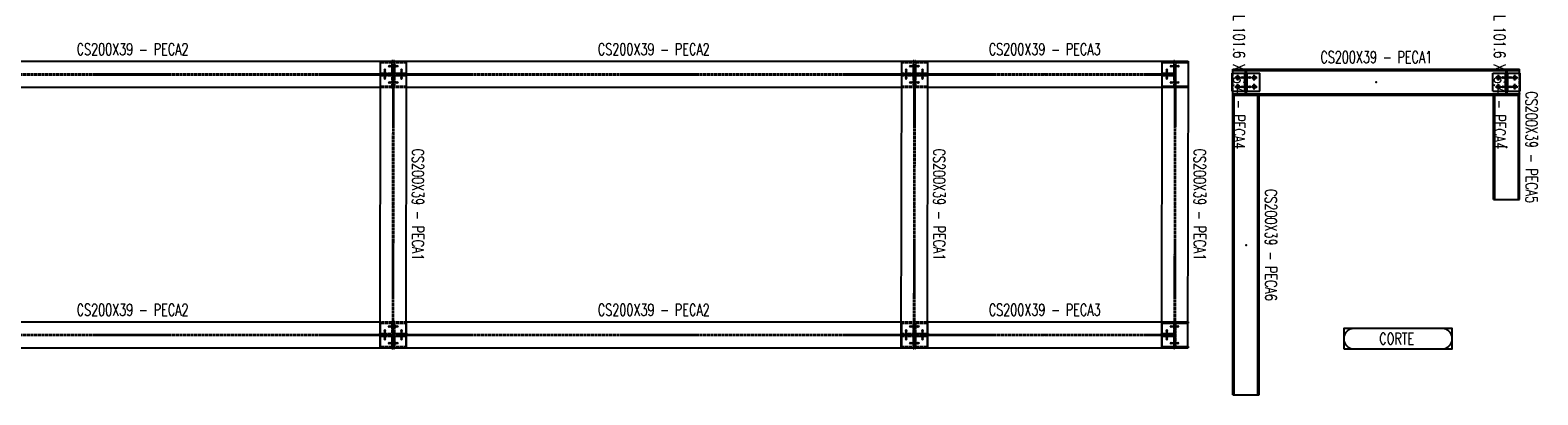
# Model space of a CAD drawing. Header units: feet. Extents: x 14665 to 61549, y 27474 to 37127.
# Tile 37 of 37: x 49979 to 61549, y 34328 to 37127. Entities that reach past the tile are written whole.
import ezdxf
from ezdxf.enums import TextEntityAlignment as Align

# ---------------------------------------------------------------- set-up
doc = ezdxf.new("R2010")
doc.units = ezdxf.units.FT
doc.header["$LTSCALE"] = 25
doc.header["$MEASUREMENT"] = 0
doc.linetypes.add('DASHDOT', pattern=[1, 0.5, -0.25, 0, -0.25])
doc.linetypes.add('HIDDEN', pattern=[0.375, 0.25, -0.125])
doc.layers.get('0').update_dxf_attribs({"linetype": 'CONTINUOUS'})
for name, color, linetype in [('A', 2, 'DASHDOT'), ('FORIR', 4, 'CONTINUOUS'), ('G', 3, 'CONTINUOUS'), ('TR', 6, 'HIDDEN'), ('TXT1', 7, 'CONTINUOUS'), ('VIEW_BOX', 6, 'CONTINUOUS'), ('VIEW_SLOT', 6, 'CONTINUOUS')]:
    doc.layers.add(name, color=color, linetype=linetype)
doc.styles.add('1', font='romans', dxfattribs={"width": 0.7, "height": 30})
doc.styles.add('MARK', font='ROMANS', dxfattribs={"width": 0.7})

# ---------------------------------------------------------------- blocks, each defined once
blk = doc.blocks.new('M16')
for p, q in [((-22, 0), (22, 0)), ((0, -22), (0, 22))]:
    blk.add_line(p, q)
at = {"color": 4, "const_width": 12.3}
blk.add_lwpolyline([(0, -6, 1), (0, 6, 1)], format="xyb", dxfattribs=at)
blk.add_circle((0, 0), 12.3)
at = {"flags": 1}
blk.add_attdef('TOLE', (17, -8), '', height=5.26, dxfattribs=at)
blk = doc.blocks.new('MS')
at = {"color": 6}
for p, q in [((-5, 23), (5, 32)), ((-5, 32), (5, 23)), ((-5, -23), (5, -32)), ((-5, -32), (5, -23))]:
    blk.add_line(p, q, dxfattribs=at)
at = {"color": 3}
blk.add_line((0, -32), (0, 32), dxfattribs=at)
at = {"flags": 1}
for tag, p, height in [('DIAM', (0, 0), 8.01), ('TOLE', (1, -10), 5.26), ('AVAN', (1, -18), 5.26), ('DIET', (1, -25), 5.26)]:
    blk.add_attdef(tag, p, '', height=height, dxfattribs=at)
blk = doc.blocks.new('VIEW_NAME')
at = {"layer": 'VIEW_BOX', "color": 6}
blk.add_lwpolyline([(-13.88, 0), (13.88, 0), (13.88, 5.23), (-13.88, 5.23)], close=True, dxfattribs=at)
at = {"layer": 'VIEW_SLOT'}
blk.add_lwpolyline([(-11.26, 5.23, 1), (-11.26, 0), (11.26, 0, 1), (11.26, 5.23)], format="xyb", close=True, dxfattribs=at)
at = {"style": 'MARK', "width": 0.7}
blk.add_attdef('VIE_NAM', text='', height=3, dxfattribs=at).set_placement((-0.34, 2.62), align=Align.MIDDLE)
blk = doc.blocks.new('3D_INFOM')
blk.add_point((0, 0))
at = {"layer": 'FORIR', "flags": 1}
for tag, p in [('MARK', (7.6, -4.3)), ('NUM_DIS', (7.6, -11.7)), ('NOT_PEZ', (45.7, -11.7)), ('TRA_PEZ', (7.6, -26.3)), ('QTA_PEZ', (7.6, -18.5)), ('TIP_PEZ', (45.7, -18.5)), ('COS_PEZ', (45.7, -26.3)), ('DES_PEZ', (7.6, -33.8))]:
    blk.add_attdef(tag, p, '', height=5, dxfattribs=at)
blk = doc.blocks.new('3D_INFOB')
blk.add_point((0, 0))
at = {"layer": 'FORIR', "flags": 1}
for tag, p in [('BOLT', (8, -4)), ('CLASS', (8, -12)), ('SPEC', (8, -19)), ('IDF_PEZ', (8, -27))]:
    blk.add_attdef(tag, p, '', height=5.26, dxfattribs=at)

msp = doc.modelspace()

# ---------------------------------------------------------------- linework, layer by layer
at = {"layer": 'A'}
msp.add_point((61409.4, 36637.7), dxfattribs=at)
at = {"layer": 'G'}
for p, q in [((48774.2, 36888.9), (52664.7, 36888.9)), ((52664.7, 36889), (52661.5, 34689)), ((52664.7, 36889), (52864.7, 36888.7)), ((52664.7, 36888.9), (52664.7, 36688.9)), ((52755.1, 36894), (52761.5, 36894)), ((52755.1, 36894), (52755.1, 36888.9)), ((52761.5, 36894), (52761.5, 36888.9)), ((52764.7, 36888.9), (52767.8, 36888.9)), ((52767.8, 36894), (52767.8, 36888.9)), ((52767.8, 36894), (52774.2, 36894)), ((52774.2, 36894), (52774.2, 36888.9)), ((52774.2, 36888.9), (56664.7, 36888.9)), ((52864.7, 36888.7), (52861.5, 34688.7)), ((52864.5, 36798.4), (52864.7, 36798.4)), ((52864.7, 36888.9), (52864.7, 36688.9)), ((52864.7, 36879.4), (52864.7, 36879.4)), ((56664.7, 36889), (56661.5, 34689)), ((56664.7, 36889), (56864.7, 36888.7)), ((56664.7, 36888.9), (56664.7, 36688.9)), ((56755.1, 36894), (56755.1, 36888.9)), ((56755.1, 36894), (56761.5, 36894)), ((56761.5, 36894), (56761.5, 36888.9)), ((56764.7, 36888.9), (56767.8, 36888.9)), ((56767.8, 36894), (56774.2, 36894)), ((56767.8, 36894), (56767.8, 36888.9)), ((56774.2, 36894), (56774.2, 36888.9)), ((56774.2, 36888.9), (58664.7, 36888.9)), ((56864.7, 36888.7), (56861.5, 34688.7)), ((56864.5, 36798.4), (56864.7, 36798.4)), ((56864.7, 36888.9), (56864.7, 36688.9)), ((56864.7, 36879.4), (56864.7, 36879.4)), ((58664.7, 36889), (58661.5, 34689)), ((58664.7, 36889), (58864.7, 36888.7)), ((58664.7, 36888.9), (58664.7, 36688.9)), ((58755.1, 36894), (58755.1, 36888.9)), ((58755.1, 36894), (58761.5, 36894)), ((58761.5, 36894), (58761.5, 36888.9)), ((58764.7, 36888.9), (58864.7, 36888.9)), ((58864.7, 36888.7), (58861.5, 34688.7)), ((58864.7, 36888.9), (58864.7, 36879.4)), ((58864.7, 36879.4), (58864.7, 36879.4)), ((59204.2, 36798.2), (59306.2, 36798.2)), ((59204.2, 36658.2), (59204.2, 36798.2)), ((59209.2, 36828.2), (61409.5, 36828.2)), ((59209.2, 36818.7), (59209.2, 36828.2)), ((59209.2, 36818.7), (61409.4, 36818.7)), ((59209.4, 36818.7), (59209.4, 36828.2)), ((59209.4, 36798.2), (59209.4, 36818.7)), ((59299.8, 36658.2), (59299.8, 36798.2)), ((59306.2, 36637.7), (59306.2, 36818.7)), ((59312.5, 36637.7), (59312.5, 36818.7)), ((59312.5, 36798.2), (59414.5, 36798.2)), ((59318.9, 36658.2), (59318.9, 36798.2)), ((59409.4, 36818.7), (59409.4, 36828.2)), ((59414.5, 36658.2), (59414.5, 36798.2)), ((61204.2, 36658.2), (61204.2, 36798.2)), ((61204.2, 36798.2), (61306.2, 36798.2)), ((61209.4, 36818.7), (61209.4, 36828.2)), ((61299.8, 36658.2), (61299.8, 36798.2)), ((61306.2, 36637.7), (61306.2, 36818.7)), ((61312.5, 36637.7), (61312.5, 36818.7)), ((61312.5, 36798.2), (61414.5, 36798.2)), ((61318.9, 36658.2), (61318.9, 36798.2)), ((61409.4, 36798.2), (61409.4, 36828.2)), ((61409.4, 36818.7), (61409.5, 36818.7)), ((61409.5, 36818.7), (61409.5, 36828.2)), ((61414.5, 36658.2), (61414.5, 36798.2)), ((48864.4, 36688.9), (52664.7, 36688.9)), ((52864.4, 36698.4), (52864.7, 36698.4)), ((52864.4, 36688.9), (56664.7, 36688.9)), ((52864.5, 36792), (52864.7, 36792)), ((52864.5, 36785.7), (52864.7, 36785.7)), ((52864.5, 36779.3), (52864.7, 36779.3)), ((56864.4, 36698.4), (56864.7, 36698.4)), ((56864.4, 36688.9), (58664.7, 36688.9)), ((56864.5, 36792), (56864.7, 36792)), ((56864.5, 36785.7), (56864.7, 36785.7)), ((56864.5, 36779.3), (56864.7, 36779.3)), ((58864.4, 36698.4), (58864.7, 36698.4)), ((58864.4, 36688.9), (58864.7, 36688.9)), ((58864.7, 36698.4), (58864.7, 36688.9)), ((59204.2, 36658.2), (59306.2, 36658.2)), ((59209.2, 36637.7), (61409.4, 36637.7)), ((59209.2, 36628.2), (59209.2, 36637.7)), ((59209.2, 36628.2), (61409.5, 36628.2)), ((59209.4, 34328.2), (59209.4, 36658.2)), ((59218.9, 34328.2), (59218.9, 36628.2)), ((59312.5, 36658.2), (59414.5, 36658.2)), ((59399.9, 34328.2), (59399.9, 36628.2)), ((59409.4, 34328.2), (59409.4, 36637.7)), ((61204.2, 36658.2), (61306.2, 36658.2)), ((61209.4, 35828.2), (61209.4, 36637.7)), ((61218.9, 35828.2), (61218.9, 36628.2)), ((61312.5, 36658.2), (61414.5, 36658.2)), ((61399.9, 35828.2), (61399.9, 36628.2)), ((61409.4, 35828.2), (61409.4, 36658.2)), ((61409.4, 36637.7), (61409.5, 36637.7)), ((61409.5, 36628.2), (61409.5, 36637.7)), ((61209.4, 35828.2), (61409.4, 35828.2)), ((48861.8, 34888.9), (52664.7, 34888.9)), ((52664.7, 34888.9), (52664.7, 34688.9)), ((52861.8, 34888.9), (56664.7, 34888.9)), ((52861.8, 34879.4), (52864.7, 34879.4)), ((52864.7, 34888.9), (52864.7, 34688.9)), ((56664.7, 34888.9), (56664.7, 34688.9)), ((56861.8, 34888.9), (58664.7, 34888.9)), ((56861.8, 34879.4), (56864.7, 34879.4)), ((56864.7, 34888.9), (56864.7, 34688.9)), ((58664.7, 34888.9), (58664.7, 34688.9)), ((58861.8, 34888.9), (58864.7, 34888.9)), ((58861.8, 34879.4), (58864.7, 34879.4)), ((58864.7, 34888.9), (58864.7, 34879.4)), ((52861.6, 34779.3), (52864.7, 34779.3)), ((52861.7, 34798.4), (52864.7, 34798.4)), ((52861.7, 34792), (52864.7, 34792)), ((52861.7, 34785.7), (52864.7, 34785.7)), ((56861.6, 34779.3), (56864.7, 34779.3)), ((56861.7, 34798.4), (56864.7, 34798.4)), ((56861.7, 34792), (56864.7, 34792)), ((56861.7, 34785.7), (56864.7, 34785.7)), ((48861.5, 34688.9), (52755.1, 34688.9)), ((52661.5, 34689), (52664.7, 34689)), ((52664.7, 34689), (52861.5, 34688.7)), ((52755.1, 34688.9), (52755.1, 34683.7)), ((52755.1, 34683.7), (52761.5, 34683.7)), ((52761.5, 34688.9), (52761.5, 34683.7)), ((52767.8, 34688.9), (52767.8, 34683.7)), ((52767.8, 34683.7), (52774.2, 34683.7)), ((52774.2, 34688.9), (52861.5, 34688.7)), ((52774.2, 34688.9), (52774.2, 34683.7)), ((52861.5, 34698.4), (52864.7, 34698.4)), ((52861.5, 34688.9), (56755.1, 34688.9)), ((56661.5, 34689), (56664.7, 34689)), ((56664.7, 34689), (56861.5, 34688.7)), ((56755.1, 34688.9), (56755.1, 34683.7)), ((56755.1, 34683.7), (56761.5, 34683.7)), ((56761.5, 34688.9), (56761.5, 34683.7)), ((56767.8, 34688.9), (56767.8, 34683.7)), ((56767.8, 34683.7), (56774.2, 34683.7)), ((56774.2, 34688.9), (56774.2, 34683.7)), ((56774.2, 34688.9), (56861.5, 34688.7)), ((56861.5, 34698.4), (56864.7, 34698.4)), ((56861.5, 34688.9), (58755.1, 34688.9)), ((58661.5, 34689), (58664.7, 34689)), ((58664.7, 34689), (58861.5, 34688.7)), ((58755.1, 34688.9), (58755.1, 34683.7)), ((58755.1, 34683.7), (58761.5, 34683.7)), ((58761.5, 34688.9), (58761.5, 34683.7)), ((58861.5, 34698.4), (58864.7, 34698.4)), ((58861.5, 34688.9), (58864.7, 34688.9)), ((58864.7, 34698.4), (58864.7, 34688.9)), ((59209.4, 34328.2), (59409.4, 34328.2))]:
    msp.add_line(p, q, dxfattribs=at)
msp.add_point((61409.4, 36637.7), dxfattribs=at)
at = {"layer": 'TR'}
for p, q in [((52659.5, 36798.4), (52659.5, 36792)), ((52659.5, 36798.4), (52755.1, 36798.4)), ((52664.7, 36889), (52755.1, 36888.9)), ((52664.7, 36888.9), (52764.7, 36888.9)), ((52664.7, 36879.4), (52761.5, 36879.4)), ((52693, 36798.4), (52693, 36779.3)), ((52710, 36798.4), (52710, 36779.3)), ((52755.1, 36888.9), (52761.5, 36888.9)), ((52755.1, 36888.9), (52755.1, 36798.4)), ((52755.1, 36860.5), (52761.5, 36860.5)), ((52755.1, 36843.5), (52761.5, 36843.5)), ((52761.5, 36888.9), (52758.4, 34688.9)), ((52761.5, 36888.9), (52761.5, 36683.7)), ((52761.5, 36860.5), (52767.8, 36860.5)), ((52761.5, 36860.5), (52761.5, 36860.5)), ((52761.5, 36843.7), (52761.5, 36843.5)), ((52761.5, 36843.5), (52767.8, 36843.5)), ((52761.5, 36843.5), (52761.5, 36843.5)), ((52767.8, 36888.9), (52764.7, 34688.9)), ((52767.8, 36888.9), (52774.2, 36888.9)), ((52767.8, 36888.9), (52767.8, 36683.7)), ((52767.8, 36888.9), (52774.2, 36888.9)), ((52767.8, 36879.4), (52864.7, 36879.4)), ((52767.8, 36860.5), (52774.2, 36860.5)), ((52767.8, 36860.5), (52767.8, 36860.4)), ((52767.8, 36843.7), (52767.8, 36843.5)), ((52767.8, 36843.5), (52774.2, 36843.5)), ((52774.2, 36888.9), (52864.7, 36888.7)), ((52774.2, 36888.9), (52774.2, 36798.4)), ((52774.2, 36798.4), (52864.5, 36798.4)), ((52819.3, 36798.4), (52819.3, 36779.3)), ((52836.3, 36798.4), (52836.3, 36779.3)), ((52864.7, 36798.4), (52869.8, 36798.4)), ((52869.8, 36798.4), (52869.8, 36792)), ((56659.5, 36798.4), (56659.5, 36792)), ((56659.5, 36798.4), (56755.1, 36798.4)), ((56664.7, 36889), (56755.1, 36888.9)), ((56664.7, 36888.9), (56764.7, 36888.9)), ((56664.7, 36879.4), (56761.5, 36879.4)), ((56693, 36798.4), (56693, 36779.3)), ((56710, 36798.4), (56710, 36779.3)), ((56755.1, 36888.9), (56755.1, 36798.4)), ((56755.1, 36888.9), (56761.5, 36888.9)), ((56755.1, 36860.5), (56761.5, 36860.5)), ((56755.1, 36843.5), (56761.5, 36843.5)), ((56761.5, 36888.9), (56758.4, 34688.9)), ((56761.5, 36888.9), (56761.5, 36683.7)), ((56761.5, 36860.5), (56761.5, 36860.5)), ((56761.5, 36860.5), (56767.8, 36860.5)), ((56761.5, 36860.5), (56761.5, 36860.4)), ((56761.5, 36843.5), (56767.8, 36843.5)), ((56761.5, 36843.5), (56761.5, 36843.5)), ((56767.8, 36888.9), (56764.7, 34688.9)), ((56767.8, 36888.9), (56774.2, 36888.9)), ((56767.8, 36888.9), (56774.2, 36888.9)), ((56767.8, 36888.9), (56767.8, 36683.7)), ((56767.8, 36879.4), (56864.7, 36879.4)), ((56767.8, 36860.5), (56774.2, 36860.5)), ((56767.8, 36860.5), (56767.8, 36860.4)), ((56767.8, 36843.7), (56767.8, 36843.5)), ((56767.8, 36843.5), (56774.2, 36843.5)), ((56774.2, 36888.9), (56774.2, 36798.4)), ((56774.2, 36888.9), (56864.7, 36888.7)), ((56774.2, 36798.4), (56864.5, 36798.4)), ((56819.3, 36798.4), (56819.3, 36779.3)), ((56836.3, 36798.4), (56836.3, 36779.3)), ((56864.7, 36798.4), (56869.8, 36798.4)), ((56869.8, 36798.4), (56869.8, 36792)), ((58659.5, 36798.4), (58659.5, 36792)), ((58659.5, 36798.4), (58755.1, 36798.4)), ((58664.7, 36889), (58755.1, 36888.9)), ((58664.7, 36888.9), (58764.7, 36888.9)), ((58664.7, 36879.4), (58761.5, 36879.4)), ((58693, 36798.4), (58693, 36779.3)), ((58710, 36798.4), (58710, 36779.3)), ((58755.1, 36888.9), (58755.1, 36798.4)), ((58755.1, 36888.9), (58761.5, 36888.9)), ((58755.1, 36860.5), (58761.5, 36860.5)), ((58755.1, 36843.5), (58761.5, 36843.5)), ((58761.5, 36888.9), (58758.4, 34688.9)), ((58761.5, 36888.9), (58761.5, 36683.7)), ((58761.5, 36860.5), (58761.5, 36860.5)), ((58761.5, 36860.5), (58767.8, 36860.5)), ((58761.5, 36860.5), (58761.5, 36860.4)), ((58761.5, 36843.7), (58761.5, 36843.5)), ((58761.5, 36843.5), (58761.5, 36843.5)), ((58761.5, 36843.5), (58767.8, 36843.5)), ((58761.5, 36843.5), (58761.5, 36843.5)), ((58767.8, 36888.9), (58764.7, 34688.9)), ((58767.8, 36879.4), (58864.7, 36879.4)), ((58767.8, 36879.4), (58767.8, 36698.4)), ((58767.8, 36860.5), (58767.8, 36860.4)), ((59209.4, 36818.7), (59209.4, 36818.7)), ((59209.4, 36658.2), (59209.4, 36798.2)), ((59209.5, 36818.7), (59209.5, 36828.2)), ((61409.2, 36818.7), (61409.2, 36828.2)), ((61409.4, 36818.7), (61409.4, 36818.7)), ((61409.4, 36658.2), (61409.4, 36798.2)), ((48864.7, 36792), (52761.5, 36792)), ((48864.7, 36785.7), (52761.5, 36785.7)), ((52659.5, 36785.7), (52659.5, 36779.3)), ((52659.5, 36779.3), (52755.1, 36779.3)), ((52664.7, 36698.4), (52761.5, 36698.4)), ((52664.7, 36688.9), (52864.4, 36688.9)), ((52755.1, 36779.3), (52755.1, 36683.7)), ((52755.1, 36734.2), (52761.5, 36734.2)), ((52755.1, 36717.2), (52761.5, 36717.2)), ((52755.1, 36683.7), (52761.5, 36683.7)), ((52761.3, 36734.2), (52761.3, 36734.2)), ((52761.3, 36734.2), (52761.3, 36734.1)), ((52761.3, 36734.2), (52761.5, 36734.2)), ((52761.3, 36717.4), (52761.3, 36717.2)), ((52761.3, 36717.2), (52761.5, 36717.2)), ((52761.5, 36734.2), (52767.6, 36734.2)), ((52761.5, 36717.2), (52767.6, 36717.2)), ((52767.6, 36734.2), (52767.6, 36734.1)), ((52767.6, 36717.4), (52767.6, 36717.2)), ((52767.8, 36792), (52864.5, 36792)), ((52767.8, 36785.7), (52864.5, 36785.7)), ((52767.8, 36734.2), (52774.2, 36734.2)), ((52767.8, 36717.2), (52774.2, 36717.2)), ((52767.8, 36698.4), (52864.4, 36698.4)), ((52767.8, 36683.7), (52774.2, 36683.7)), ((52774.2, 36779.3), (52864.5, 36779.3)), ((52774.2, 36779.3), (52774.2, 36683.7)), ((52864.7, 36792), (56761.5, 36792)), ((52864.7, 36785.7), (56761.5, 36785.7)), ((52864.7, 36779.3), (52869.8, 36779.3)), ((52869.8, 36785.7), (52869.8, 36779.3)), ((56659.5, 36785.7), (56659.5, 36779.3)), ((56659.5, 36779.3), (56755.1, 36779.3)), ((56664.7, 36698.4), (56761.5, 36698.4)), ((56664.7, 36688.9), (56864.4, 36688.9)), ((56755.1, 36779.3), (56755.1, 36683.7)), ((56755.1, 36734.2), (56761.5, 36734.2)), ((56755.1, 36717.2), (56761.5, 36717.2)), ((56755.1, 36683.7), (56761.5, 36683.7)), ((56761.3, 36734.2), (56761.5, 36734.2)), ((56761.3, 36734.2), (56761.3, 36734.2)), ((56761.3, 36734.2), (56761.3, 36734.1)), ((56761.3, 36717.2), (56761.5, 36717.2)), ((56761.5, 36734.2), (56767.6, 36734.2)), ((56761.5, 36717.2), (56767.6, 36717.2)), ((56767.6, 36734.2), (56767.6, 36734.1)), ((56767.6, 36717.4), (56767.6, 36717.2)), ((56767.8, 36792), (56864.5, 36792)), ((56767.8, 36785.7), (56864.5, 36785.7)), ((56767.8, 36734.2), (56774.2, 36734.2)), ((56767.8, 36717.2), (56774.2, 36717.2)), ((56767.8, 36698.4), (56864.4, 36698.4)), ((56767.8, 36683.7), (56774.2, 36683.7)), ((56774.2, 36779.3), (56774.2, 36683.7)), ((56774.2, 36779.3), (56864.5, 36779.3)), ((56864.7, 36792), (58761.5, 36792)), ((56864.7, 36785.7), (58761.5, 36785.7)), ((56864.7, 36779.3), (56869.8, 36779.3)), ((56869.8, 36785.7), (56869.8, 36779.3)), ((58659.5, 36785.7), (58659.5, 36779.3)), ((58659.5, 36779.3), (58755.1, 36779.3)), ((58664.7, 36698.4), (58761.5, 36698.4)), ((58664.7, 36688.9), (58864.4, 36688.9)), ((58755.1, 36779.3), (58755.1, 36683.7)), ((58755.1, 36734.2), (58761.5, 36734.2)), ((58755.1, 36717.2), (58761.5, 36717.2)), ((58755.1, 36683.7), (58761.5, 36683.7)), ((58761.3, 36734.2), (58761.3, 36734.2)), ((58761.3, 36734.2), (58761.5, 36734.2)), ((58761.3, 36717.4), (58761.3, 36717.2)), ((58761.3, 36717.2), (58761.3, 36717.2)), ((58761.3, 36717.2), (58761.5, 36717.2)), ((58761.5, 36734.2), (58767.6, 36734.2)), ((58761.5, 36717.2), (58767.6, 36717.2)), ((58767.6, 36734.2), (58767.6, 36734.1)), ((58767.8, 36698.4), (58864.4, 36698.4)), ((59299.8, 36771.7), (59318.9, 36771.7)), ((59299.8, 36754.7), (59318.9, 36754.7)), ((59299.8, 36701.7), (59318.9, 36701.7)), ((59299.8, 36684.7), (59318.9, 36684.7)), ((61299.8, 36771.7), (61318.9, 36771.7)), ((61299.8, 36754.7), (61318.9, 36754.7)), ((61299.8, 36701.7), (61318.9, 36701.7)), ((61299.8, 36684.7), (61318.9, 36684.7)), ((59209.5, 36628.2), (59209.5, 36637.7)), ((61409.2, 36628.2), (61409.2, 36637.7)), ((61409.4, 36637.7), (61409.4, 36637.7)), ((52664.7, 34888.9), (52861.8, 34888.9)), ((52664.7, 34879.4), (52761.5, 34879.4)), ((52755.1, 34894), (52761.5, 34894)), ((52755.1, 34894), (52755.1, 34798.4)), ((52755.1, 34860.5), (52761.5, 34860.5)), ((52755.1, 34843.5), (52761.5, 34843.5)), ((52758.6, 34860.5), (52758.6, 34860.5)), ((52758.6, 34860.5), (52758.6, 34860.4)), ((52758.6, 34860.5), (52758.6, 34860.4)), ((52758.6, 34860.5), (52761.5, 34860.5)), ((52758.6, 34843.7), (52758.6, 34843.5)), ((52758.6, 34843.5), (52758.6, 34843.5)), ((52758.6, 34843.5), (52761.5, 34843.5)), ((52761.5, 34894), (52761.5, 34688.9)), ((52761.5, 34860.5), (52764.9, 34860.5)), ((52761.5, 34843.5), (52764.9, 34843.5)), ((52764.9, 34860.5), (52764.9, 34860.4)), ((52764.9, 34860.4), (52764.9, 34859.9)), ((52764.9, 34859.9), (52764.9, 34859.1)), ((52764.9, 34846), (52764.9, 34845)), ((52764.9, 34845), (52764.9, 34844.2)), ((52764.9, 34843.7), (52764.9, 34843.5)), ((52767.8, 34894), (52774.2, 34894)), ((52767.8, 34894), (52767.8, 34688.9)), ((52767.8, 34879.4), (52861.8, 34879.4)), ((52767.8, 34860.5), (52774.2, 34860.5)), ((52767.8, 34843.5), (52774.2, 34843.5)), ((52774.2, 34894), (52774.2, 34798.4)), ((56664.7, 34888.9), (56861.8, 34888.9)), ((56664.7, 34879.4), (56761.5, 34879.4)), ((56755.1, 34894), (56755.1, 34798.4)), ((56755.1, 34894), (56761.5, 34894)), ((56755.1, 34860.5), (56761.5, 34860.5)), ((56755.1, 34843.5), (56761.5, 34843.5)), ((56758.6, 34860.5), (56758.6, 34860.5)), ((56758.6, 34860.5), (56758.6, 34860.5)), ((56758.6, 34860.5), (56758.6, 34860.4)), ((56758.6, 34860.5), (56758.6, 34860.4)), ((56758.6, 34860.5), (56761.5, 34860.5)), ((56758.6, 34843.7), (56758.6, 34843.5)), ((56758.6, 34843.5), (56758.6, 34843.5)), ((56758.6, 34843.5), (56761.5, 34843.5)), ((56761.5, 34894), (56761.5, 34688.9)), ((56761.5, 34860.5), (56764.9, 34860.5)), ((56761.5, 34843.5), (56764.9, 34843.5)), ((56764.9, 34860.5), (56764.9, 34860.4)), ((56764.9, 34856.8), (56764.9, 34855.3)), ((56764.9, 34843.7), (56764.9, 34843.5)), ((56767.8, 34894), (56774.2, 34894)), ((56767.8, 34894), (56767.8, 34688.9)), ((56767.8, 34879.4), (56861.8, 34879.4)), ((56767.8, 34860.5), (56774.2, 34860.5)), ((56767.8, 34843.5), (56774.2, 34843.5)), ((56774.2, 34894), (56774.2, 34798.4)), ((58664.7, 34888.9), (58861.8, 34888.9)), ((58664.7, 34879.4), (58761.5, 34879.4)), ((58755.1, 34894), (58755.1, 34798.4)), ((58755.1, 34894), (58761.5, 34894)), ((58755.1, 34860.5), (58761.5, 34860.5)), ((58755.1, 34843.5), (58761.5, 34843.5)), ((58758.6, 34860.5), (58758.6, 34860.5)), ((58758.6, 34860.5), (58761.5, 34860.5)), ((58758.6, 34860.5), (58758.6, 34860.4)), ((58758.6, 34860.5), (58758.6, 34860.4)), ((58758.6, 34843.7), (58758.6, 34843.5)), ((58758.6, 34843.5), (58761.5, 34843.5)), ((58761.5, 34894), (58761.5, 34688.9)), ((58761.5, 34860.5), (58764.9, 34860.5)), ((58761.5, 34843.5), (58764.9, 34843.5)), ((58764.9, 34860.5), (58764.9, 34860.4)), ((58764.9, 34848.8), (58764.9, 34847.3)), ((58764.9, 34843.7), (58764.9, 34843.5)), ((58767.8, 34879.4), (58861.8, 34879.4)), ((58767.8, 34879.4), (58767.8, 34698.4)), ((48864.7, 34792), (52761.5, 34792)), ((48864.7, 34785.7), (52761.5, 34785.7)), ((52659.5, 34798.4), (52659.5, 34792)), ((52659.5, 34798.4), (52755.1, 34798.4)), ((52659.5, 34785.7), (52659.5, 34779.3)), ((52659.5, 34779.3), (52755.1, 34779.3)), ((52693, 34798.4), (52693, 34779.3)), ((52710, 34798.4), (52710, 34779.3)), ((52755.1, 34779.3), (52755.1, 34688.9)), ((52755.1, 34734.2), (52761.5, 34734.2)), ((52755.1, 34717.2), (52761.5, 34717.2)), ((52758.4, 34734.2), (52758.4, 34734.2)), ((52758.4, 34734.2), (52758.4, 34734.1)), ((52758.4, 34734.2), (52758.4, 34734.1)), ((52758.4, 34734.2), (52761.5, 34734.2)), ((52758.4, 34717.4), (52758.4, 34717.2)), ((52758.4, 34717.2), (52758.4, 34717.2)), ((52758.4, 34717.2), (52761.5, 34717.2)), ((52761.5, 34734.2), (52764.7, 34734.2)), ((52761.5, 34717.2), (52764.7, 34717.2)), ((52764.7, 34734.2), (52764.7, 34734.1)), ((52764.7, 34730.5), (52764.7, 34729)), ((52764.7, 34717.4), (52764.7, 34717.2)), ((52767.8, 34792), (52861.7, 34792)), ((52767.8, 34785.7), (52861.7, 34785.7)), ((52767.8, 34734.2), (52774.2, 34734.2)), ((52767.8, 34717.2), (52774.2, 34717.2)), ((52774.2, 34798.4), (52861.7, 34798.4)), ((52774.2, 34779.3), (52861.6, 34779.3)), ((52774.2, 34779.3), (52774.2, 34688.9)), ((52819.3, 34798.4), (52819.3, 34779.3)), ((52836.3, 34798.4), (52836.3, 34779.3)), ((52864.7, 34798.4), (52869.8, 34798.4)), ((52864.7, 34792), (56761.5, 34792)), ((52864.7, 34785.7), (56761.5, 34785.7)), ((52864.7, 34779.3), (52869.8, 34779.3)), ((52869.8, 34798.4), (52869.8, 34792)), ((52869.8, 34785.7), (52869.8, 34779.3)), ((56659.5, 34798.4), (56659.5, 34792)), ((56659.5, 34798.4), (56755.1, 34798.4)), ((56659.5, 34785.7), (56659.5, 34779.3)), ((56659.5, 34779.3), (56755.1, 34779.3)), ((56693, 34798.4), (56693, 34779.3)), ((56710, 34798.4), (56710, 34779.3)), ((56755.1, 34779.3), (56755.1, 34688.9)), ((56755.1, 34734.2), (56761.5, 34734.2)), ((56755.1, 34717.2), (56761.5, 34717.2)), ((56758.4, 34734.2), (56758.4, 34734.2)), ((56758.4, 34734.2), (56761.5, 34734.2)), ((56758.4, 34734.2), (56758.4, 34734.1)), ((56758.4, 34734.2), (56758.4, 34734.1)), ((56758.4, 34722.5), (56758.4, 34721)), ((56758.4, 34717.4), (56758.4, 34717.2)), ((56758.4, 34717.2), (56758.4, 34717.2)), ((56758.4, 34717.2), (56761.5, 34717.2)), ((56761.5, 34734.2), (56764.7, 34734.2)), ((56761.5, 34717.2), (56764.7, 34717.2)), ((56764.7, 34734.2), (56764.7, 34734.1)), ((56764.7, 34717.4), (56764.7, 34717.2)), ((56767.8, 34792), (56861.7, 34792)), ((56767.8, 34785.7), (56861.7, 34785.7)), ((56767.8, 34734.2), (56774.2, 34734.2)), ((56767.8, 34717.2), (56774.2, 34717.2)), ((56774.2, 34798.4), (56861.7, 34798.4)), ((56774.2, 34779.3), (56774.2, 34688.9)), ((56774.2, 34779.3), (56861.6, 34779.3)), ((56819.3, 34798.4), (56819.3, 34779.3)), ((56836.3, 34798.4), (56836.3, 34779.3)), ((56864.7, 34798.4), (56869.8, 34798.4)), ((56864.7, 34792), (58761.5, 34792)), ((56864.7, 34785.7), (58761.5, 34785.7)), ((56864.7, 34779.3), (56869.8, 34779.3)), ((56869.8, 34798.4), (56869.8, 34792)), ((56869.8, 34785.7), (56869.8, 34779.3)), ((58659.5, 34798.4), (58659.5, 34792)), ((58659.5, 34798.4), (58755.1, 34798.4)), ((58659.5, 34785.7), (58659.5, 34779.3)), ((58659.5, 34779.3), (58755.1, 34779.3)), ((58693, 34798.4), (58693, 34779.3)), ((58710, 34798.4), (58710, 34779.3)), ((58755.1, 34779.3), (58755.1, 34688.9)), ((58755.1, 34734.2), (58761.5, 34734.2)), ((58755.1, 34717.2), (58761.5, 34717.2)), ((58758.4, 34734.2), (58761.5, 34734.2)), ((58758.4, 34734.2), (58758.4, 34734.2)), ((58758.4, 34734.2), (58758.4, 34734.1)), ((58758.4, 34734.2), (58758.4, 34734.1)), ((58758.4, 34717.4), (58758.4, 34717.2)), ((58758.4, 34717.2), (58758.4, 34717.2)), ((58758.4, 34717.2), (58761.5, 34717.2)), ((58761.5, 34734.2), (58764.7, 34734.2)), ((58761.5, 34717.2), (58764.7, 34717.2)), ((58764.7, 34734.2), (58764.7, 34734.1)), ((58764.7, 34733.6), (58764.7, 34732.8)), ((58764.7, 34732.8), (58764.7, 34731.7)), ((58764.7, 34718.7), (58764.7, 34717.9)), ((58764.7, 34717.9), (58764.7, 34717.4)), ((58764.7, 34717.4), (58764.7, 34717.2)), ((52661.5, 34689), (52758.4, 34688.9)), ((52661.5, 34689), (52861.5, 34688.7)), ((52664.7, 34698.4), (52761.5, 34698.4)), ((52664.7, 34689), (52755.1, 34688.9)), ((52755.1, 34688.9), (52861.5, 34688.9)), ((52755.1, 34688.9), (52758.4, 34688.9)), ((52764.7, 34688.9), (52861.5, 34688.7)), ((52764.7, 34688.9), (52767.8, 34688.9)), ((52767.8, 34698.4), (52861.5, 34698.4)), ((52767.8, 34688.9), (52774.2, 34688.9)), ((56661.5, 34689), (56758.4, 34688.9)), ((56661.5, 34689), (56861.5, 34688.7)), ((56664.7, 34698.4), (56761.5, 34698.4)), ((56664.7, 34689), (56755.1, 34688.9)), ((56755.1, 34688.9), (56861.5, 34688.9)), ((56755.1, 34688.9), (56758.4, 34688.9)), ((56764.7, 34688.9), (56767.8, 34688.9)), ((56764.7, 34688.9), (56861.5, 34688.7)), ((56767.8, 34698.4), (56861.5, 34698.4)), ((56767.8, 34688.9), (56774.2, 34688.9)), ((58661.5, 34689), (58861.5, 34688.7)), ((58661.5, 34689), (58758.4, 34688.9)), ((58664.7, 34698.4), (58761.5, 34698.4)), ((58664.7, 34689), (58755.1, 34688.9)), ((58755.1, 34688.9), (58861.5, 34688.9)), ((58755.1, 34688.9), (58758.4, 34688.9)), ((58764.7, 34688.9), (58861.5, 34688.7)), ((58767.8, 34698.4), (58861.5, 34698.4))]:
    msp.add_line(p, q, dxfattribs=at)
msp.add_point((61409.4, 36637.7), dxfattribs=at)

# ---------------------------------------------------------------- block references
for name, p, rotation in [('MS', (52701.5, 36795.2), 180), ('MS', (52701.5, 36788.9), 180), ('3D_INFOB', (52701.5, 36804.3), 270), ('3D_INFOB', (52701.5, 36804.3), 270), ('MS', (52758.3, 36852), 270), ('MS', (52764.6, 36852), 89.91796291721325), ('MS', (52771, 36852), 89.99999999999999), ('3D_INFOB', (52749.2, 36852), 270), ('3D_INFOB', (52749.2, 36852), 270), ('MS', (52827.8, 36795.2), 180), ('MS', (52827.8, 36788.9), 180), ('MS', (56701.5, 36795.2), 180), ('MS', (56701.5, 36788.9), 180), ('3D_INFOB', (56701.5, 36804.3), 270), ('3D_INFOB', (56701.5, 36804.3), 270), ('MS', (56758.3, 36852), 270), ('MS', (56764.6, 36852), 89.91796291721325), ('MS', (56771, 36852), 89.99999999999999), ('3D_INFOB', (56749.2, 36852), 270), ('3D_INFOB', (56749.2, 36852), 270), ('MS', (56827.8, 36795.2), 180), ('MS', (56827.8, 36788.9), 180), ('MS', (58701.5, 36795.2), 180), ('MS', (58701.5, 36788.9), 180), ('3D_INFOB', (58701.5, 36804.3), 270), ('3D_INFOB', (58701.5, 36804.3), 270), ('MS', (58758.3, 36852), 270), ('MS', (58764.6, 36852), 89.91796291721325), ('3D_INFOB', (58742.8, 36852), 270), ('3D_INFOB', (58742.8, 36852), 270), ('MS', (52758.3, 36725.7), 270), ('MS', (52764.4, 36725.7), 89.91796291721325), ('MS', (52771, 36725.7), 89.99999999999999), ('3D_INFOB', (52749.2, 36725.7), 270), ('3D_INFOB', (52749.2, 36725.7), 270), ('3D_INFOB', (52827.8, 36773.4), 270), ('3D_INFOB', (52827.8, 36773.4), 270), ('MS', (56758.3, 36725.7), 270), ('MS', (56764.4, 36725.7), 89.91796291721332), ('MS', (56771, 36725.7), 89.99999999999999), ('3D_INFOB', (56749.2, 36725.7), 270), ('3D_INFOB', (56749.2, 36725.7), 270), ('3D_INFOB', (56827.8, 36773.4), 270), ('3D_INFOB', (56827.8, 36773.4), 270), ('MS', (58758.3, 36725.7), 270), ('MS', (58764.4, 36725.7), 89.91796291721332), ('3D_INFOB', (58742.8, 36725.7), 270), ('3D_INFOB', (58742.8, 36725.7), 270), ('MS', (59303, 36763.2), 270), ('MS', (59303, 36693.2), 270), ('MS', (59309.4, 36763.2), 270), ('MS', (59309.4, 36693.2), 270), ('MS', (59315.7, 36763.2), 90), ('MS', (59315.7, 36693.2), 90), ('MS', (61303, 36763.2), 270), ('MS', (61303, 36693.2), 270), ('MS', (61309.4, 36763.2), 270), ('MS', (61309.4, 36693.2), 270), ('MS', (61315.7, 36763.2), 90), ('MS', (61315.7, 36693.2), 90), ('MS', (52701.5, 34795.2), 180), ('MS', (52758.3, 34852), 270), ('MS', (52761.8, 34852), 89.91796291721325), ('MS', (52771, 34852), 89.99999999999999), ('3D_INFOB', (52749.2, 34852), 270), ('3D_INFOB', (52749.2, 34852), 270), ('MS', (52827.8, 34795.2), 180), ('MS', (56701.5, 34795.2), 180), ('MS', (56758.3, 34852), 270), ('MS', (56761.8, 34852), 89.91796291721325), ('MS', (56771, 34852), 89.99999999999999), ('3D_INFOB', (56749.2, 34852), 270), ('3D_INFOB', (56749.2, 34852), 270), ('MS', (56827.8, 34795.2), 180), ('MS', (58701.5, 34795.2), 180), ('MS', (58758.3, 34852), 270), ('MS', (58761.8, 34852), 89.91796291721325), ('3D_INFOB', (58742.8, 34852), 270), ('3D_INFOB', (58742.8, 34852), 270), ('MS', (52701.5, 34788.9), 180), ('3D_INFOB', (52701.5, 34804.3), 270), ('3D_INFOB', (52701.5, 34804.3), 270), ('MS', (52758.3, 34725.7), 270), ('MS', (52761.6, 34725.7), 89.91796291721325), ('MS', (52771, 34725.7), 89.99999999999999), ('3D_INFOB', (52749.2, 34725.7), 270), ('3D_INFOB', (52749.2, 34725.7), 270), ('MS', (52827.8, 34788.9), 180), ('3D_INFOB', (52827.8, 34773.4), 270), ('3D_INFOB', (52827.8, 34773.4), 270), ('MS', (56701.5, 34788.9), 180), ('3D_INFOB', (56701.5, 34804.3), 270), ('3D_INFOB', (56701.5, 34804.3), 270), ('MS', (56758.3, 34725.7), 270), ('MS', (56761.6, 34725.7), 89.91796291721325), ('MS', (56771, 34725.7), 89.99999999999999), ('3D_INFOB', (56749.2, 34725.7), 270), ('3D_INFOB', (56749.2, 34725.7), 270), ('MS', (56827.8, 34788.9), 180), ('3D_INFOB', (56827.8, 34773.4), 270), ('3D_INFOB', (56827.8, 34773.4), 270), ('MS', (58701.5, 34788.9), 180), ('3D_INFOB', (58701.5, 34804.3), 270), ('3D_INFOB', (58701.5, 34804.3), 270), ('MS', (58758.3, 34725.7), 270), ('MS', (58761.6, 34725.7), 89.91796291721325), ('3D_INFOB', (58742.8, 34725.7), 270), ('3D_INFOB', (58742.8, 34725.7), 270)]:
    msp.add_blockref(name, p, dxfattribs=dict(rotation=rotation))
for name, p in [('MS', (52701.5, 36782.5)), ('MS', (52827.8, 36782.5)), ('MS', (56701.5, 36782.5)), ('MS', (56827.8, 36782.5)), ('MS', (58701.5, 36782.5)), ('M16', (59246.2, 36763.2)), ('M16', (59246.2, 36693.2)), ('3D_INFOB', (59246.2, 36763.2)), ('3D_INFOB', (59246.2, 36693.2)), ('3D_INFOB', (59293.9, 36763.2)), ('3D_INFOB', (59293.9, 36693.2)), ('3D_INFOB', (59324.8, 36763.2)), ('3D_INFOB', (59324.8, 36693.2)), ('M16', (59372.5, 36763.2)), ('M16', (59372.5, 36693.2)), ('3D_INFOB', (59372.5, 36763.2)), ('3D_INFOB', (59372.5, 36693.2)), ('M16', (61246.2, 36763.2)), ('M16', (61246.2, 36693.2)), ('3D_INFOB', (61246.2, 36763.2)), ('3D_INFOB', (61246.2, 36693.2)), ('3D_INFOB', (61293.9, 36763.2)), ('3D_INFOB', (61293.9, 36693.2)), ('3D_INFOB', (61324.8, 36763.2)), ('3D_INFOB', (61324.8, 36693.2)), ('M16', (61372.5, 36763.2)), ('M16', (61372.5, 36693.2)), ('3D_INFOB', (61372.5, 36763.2)), ('3D_INFOB', (61372.5, 36693.2)), ('MS', (52701.5, 34782.5)), ('MS', (52827.8, 34782.5)), ('MS', (56701.5, 34782.5)), ('MS', (56827.8, 34782.5)), ('MS', (58701.5, 34782.5))]:
    msp.add_blockref(name, p)
at = {"xscale": 10, "yscale": 10, "zscale": 10, "rotation": 270}
for p in [(52710.5, 36795.2), (52818.8, 36795.2), (56710.5, 36795.2), (56818.8, 36795.2), (58710.5, 36795.2), (50764.7, 36788.9), (52710.5, 36782.5), (52764.7, 36788.9), (52818.8, 36782.5), (54764.7, 36788.9), (56710.5, 36782.5), (56764.7, 36788.9), (56818.8, 36782.5), (57764.7, 36788.9), (58710.5, 36782.5), (58764.7, 36788.9), (52763.1, 35788.9), (56763.1, 35788.9), (58763.1, 35788.9), (50764.7, 34788.9), (52710.5, 34795.2), (52710.5, 34782.5), (52764.7, 34788.9), (52818.8, 34795.2), (52818.8, 34782.5), (54764.7, 34788.9), (56710.5, 34795.2), (56710.5, 34795.2), (56710.5, 34782.5), (56710.5, 34782.5), (56764.7, 34788.9), (56818.8, 34795.2), (56818.8, 34782.5), (57764.7, 34788.9), (58710.5, 34795.2), (58710.5, 34782.5), (58764.7, 34788.9)]:
    msp.add_blockref('3D_INFOM', p, dxfattribs=at)
at = {"xscale": 10, "yscale": 10, "zscale": 10}
for p in [(59303, 36728.2), (59303, 36728.2), (59309.4, 36728.2), (59309.4, 36728.2), (59315.7, 36728.2), (59315.7, 36728.2), (60309.4, 36728.2), (61303, 36728.2), (61303, 36728.2), (61309.4, 36728.2), (61309.4, 36728.2), (61315.7, 36728.2), (61315.7, 36728.2), (61309.4, 36228.2), (59309.4, 35478.2)]:
    msp.add_blockref('3D_INFOM', p, dxfattribs=at)
at = {"xscale": 30, "yscale": 30, "zscale": 30}
msp.add_blockref('VIEW_NAME', (60476, 34680.7), dxfattribs=at).add_auto_attribs({'VIE_NAM': 'CORTE'})

# ---------------------------------------------------------------- texts
at = {"layer": 'TXT1', "color": 7, "style": '1', "width": 0.7}
for s, p in [('CS200X39 - PECA2', (50764.7, 36908.9)), ('CS200X39 - PECA2', (54764.7, 36908.9)), ('CS200X39 - PECA3', (57764.7, 36908.9)), ('CS200X39 - PECA1', (60309.4, 36848.2)), ('CS200X39 - PECA2', (50764.7, 34908.9)), ('CS200X39 - PECA2', (54764.7, 34908.9)), ('CS200X39 - PECA3', (57764.7, 34908.9))]:
    msp.add_text(s, height=90, dxfattribs=at).set_placement(p, align=Align.BOTTOM_CENTER)
for s, p in [('L 101.6 X 6.4 - PECA4', (59184.2, 36728.2)), ('L 101.6 X 6.4 - PECA4', (61184.2, 36728.2)), ('CS200X39 - PECA5', (61429.4, 36228.2)), ('CS200X39 - PECA1', (52883.1, 35788.7)), ('CS200X39 - PECA1', (56883.1, 35788.7)), ('CS200X39 - PECA1', (58883.1, 35788.7)), ('CS200X39 - PECA6', (59429.4, 35478.2))]:
    msp.add_text(s, height=90, rotation=270, dxfattribs=at).set_placement(p, align=Align.BOTTOM_CENTER)

doc.saveas('drawing.dxf')
